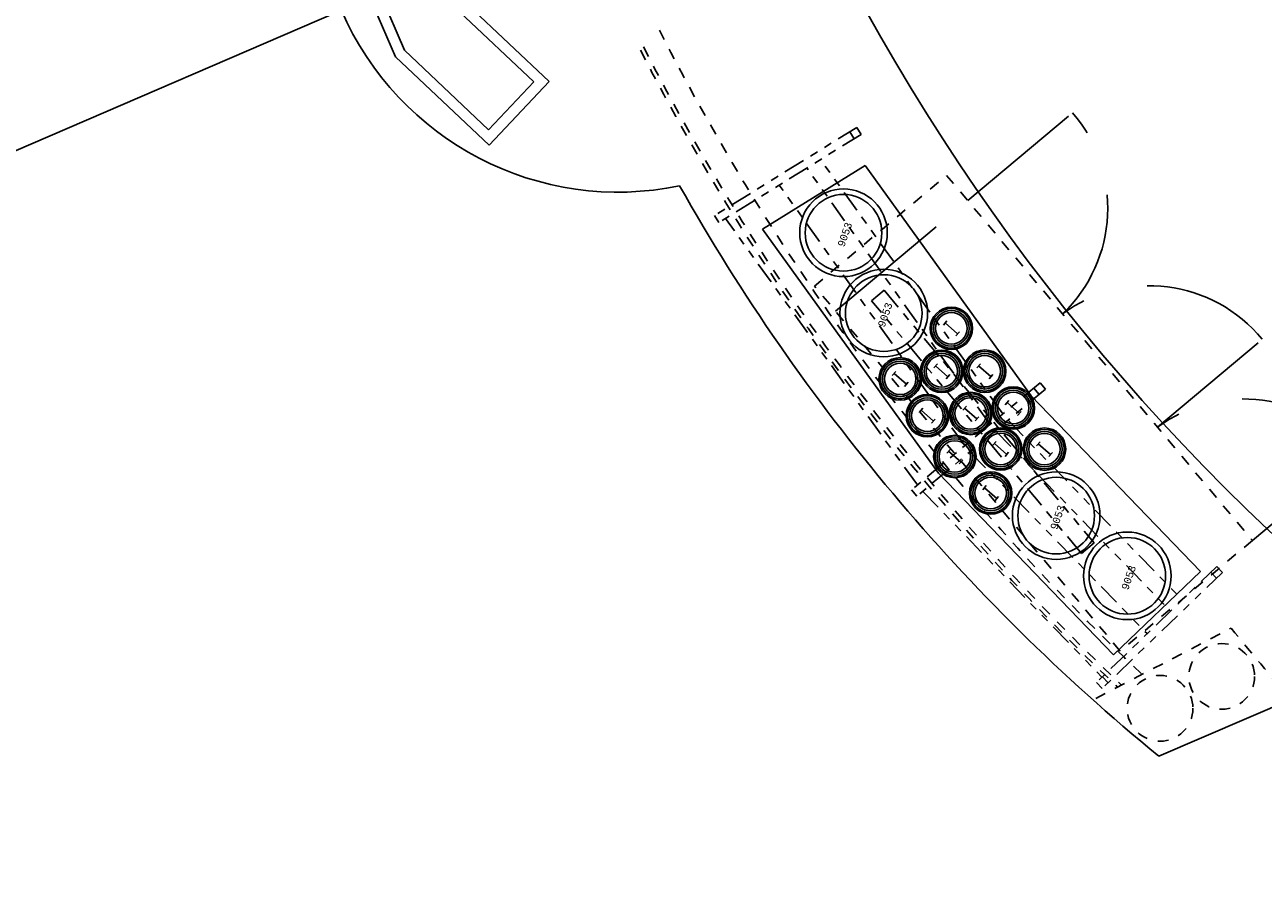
# Model space of a CAD drawing. Header units: inches. Extents: x -119 to 3951, y 0 to 4293.
# Tile 43 of 68: x 803 to 1029, y 3099 to 3258. Entities that reach past the tile are written whole.
import ezdxf

# ---------------------------------------------------------------- set-up
doc = ezdxf.new("R2010")
doc.units = ezdxf.units.IN
doc.header["$LTSCALE"] = 48
doc.header["$MEASUREMENT"] = 0
for name, pattern in [('A1-DASH', [0.2383, 0.0833, -0.031, 0.031, -0.031, 0.031, -0.031]), ('DASHED', [0.75, 0.5, -0.25]), ('S-DASH', [0.082, 0.041, -0.041])]:
    doc.linetypes.add(name, pattern=pattern)
for name, color, linetype in [('FS-BKD', 8, 'CONTINUOUS'), ('FS-CLRNC', 1, 'DASHED'), ('FS-DSH01', 1, 'S-DASH'), ('FS-DSHA1', 4, 'A1-DASH'), ('FS-EQCTR', 4, 'CONTINUOUS'), ('FS-EQPMT', 2, 'CONTINUOUS'), ('FS-POCHE', 8, 'CONTINUOUS')]:
    doc.layers.add(name, color=color, linetype=linetype)
doc.styles.add('PANS', font='MONOSIMP.SHX', dxfattribs={"height": 3})

# ---------------------------------------------------------------- blocks, each defined once
blk = doc.blocks.new('PAN9053-P')
at = {"layer": 'FS-EQPMT'}
for radius in [8, 7]:
    blk.add_circle((0, 0), radius, dxfattribs=at)
at = {"layer": 'FS-EQPMT', "style": 'PANS'}
blk.add_text('9053', height=1.35, dxfattribs=at).set_placement((-2.51, -1.01))
blk = doc.blocks.new('pan-ip')
at = {"layer": 'FS-BKD'}
for radius in [3.25, 2.88]:
    blk.add_circle((0, 0), radius, dxfattribs=at)
at = {"layer": 'FS-EQPMT'}
for p, q in [((-0.5, 1.5), (0.5, 1.5)), ((0, 1.5), (0, -1.5)), ((-0.5, -1.5), (0.5, -1.5))]:
    blk.add_line(p, q, dxfattribs=at)
for radius in [3.88, 3.62]:
    blk.add_circle((0, 0), radius, dxfattribs=at)
blk = doc.blocks.new('D7F1816P')
at = {"layer": 'FS-CLRNC'}
for p, q in [((0, -31.5), (0, -56.48)), ((27, -31.5), (27, -56.48)), ((81, -31.5), (81, -56.48))]:
    blk.add_line(p, q, dxfattribs=at)
for centre, start, end in [((0.29, -29.71), 269.3891, 356.1715), ((27.29, -29.71), 269.3891, 356.1715), ((80.71, -29.71), 183.8285, 270.6109)]:
    blk.add_arc(centre, 26.77, start, end, dxfattribs=at)
at = {"layer": 'FS-DSH01'}
for p, q in [((0, 0), (87, 0)), ((0, -31.5), (0, 0)), ((87, 0), (87, -31.5)), ((87, -31.5), (0, -31.5))]:
    blk.add_line(p, q, dxfattribs=at)
at = {"layer": 'FS-DSH01', "linetype": 'DASHED'}
blk.add_line((81, 0), (81, -31.5), dxfattribs=at)

msp = doc.modelspace()

# ---------------------------------------------------------------- linework, layer by layer
at = {"layer": 'FS-DSH01'}
msp.add_line((998.88, 3134.51), (1023.63, 3147.33), dxfattribs=at)
for centre in [(1021.9, 3138.52), (1010.62, 3132.69)]:
    msp.add_circle(centre, 6, dxfattribs=at)
for centre, radius, start, end in [((1298.39, 3448.87), 425.19, 206.8852, 226.8044), ((1298.39, 3448.87), 429.94, 207.1126, 226.5812), ((1298.39, 3448.87), 429.19, 207.0771, 226.6161), ((1341.03, 3404), 408.19, 218.9614, 221.3441)]:
    msp.add_arc(centre, radius, start, end, dxfattribs=at)
at = {"layer": 'FS-DSHA1'}
for p, q in [((955.22, 3238.81), (929.25, 3222.73)), ((954.73, 3236.74), (953.94, 3238.02)), ((956.01, 3237.53), (955.22, 3238.81)), ((956.01, 3237.53), (930.04, 3221.45)), ((979.57, 3184.54), (946.1, 3231.4)), ((981.89, 3186.48), (948.59, 3232.94)), ((974.93, 3180.68), (941.06, 3228.28)), ((930.04, 3221.45), (929.25, 3222.73)), ((966.3, 3173.49), (931.21, 3222.18)), ((988.71, 3192.15), (965.24, 3172.6)), ((989.67, 3191), (966.2, 3171.45)), ((987.56, 3191.19), (988.52, 3190.04)), ((988.71, 3192.15), (989.67, 3191)), ((982.86, 3185.31), (1014.66, 3152.49)), ((980.55, 3183.37), (1012.55, 3150.45)), ((975.92, 3179.5), (1008.27, 3146.33)), ((965.24, 3172.6), (966.2, 3171.45)), ((967.3, 3172.29), (1000, 3138.36)), ((1021.01, 3158.61), (999.02, 3137.41)), ((1022.05, 3157.53), (1000.06, 3136.33)), ((1019.93, 3157.57), (1020.97, 3156.49)), ((1021.01, 3158.61), (1022.05, 3157.53)), ((1000.1, 3138.45), (1001.14, 3137.37)), ((999.02, 3137.41), (1000.06, 3136.33))]:
    msp.add_line(p, q, dxfattribs=at)
msp.add_lwpolyline([(957.92, 3207.14), (960.22, 3209.05), (998.56, 3162.9), (996.25, 3160.98)], close=True, dxfattribs=at)
msp.add_point((1008.27, 3146.33), dxfattribs=at)
at = {"layer": 'FS-EQCTR'}
for p, q in [((870.91, 3251.72), (861.61, 3273.28)), ((872.58, 3252.89), (863.61, 3273.69)), ((899.01, 3247.2), (884.3, 3261.09)), ((896.19, 3247.12), (882.62, 3259.92)), ((888.03, 3235.57), (870.91, 3251.72)), ((887.95, 3238.39), (872.58, 3252.89)), ((896.19, 3247.12), (887.95, 3238.39)), ((899.01, 3247.2), (888.03, 3235.57)), ((1010.41, 3123.94), (1055.6, 3143.43))]:
    msp.add_line(p, q, dxfattribs=at)
for centre, radius, start, end in [((1298.39, 3448.87), 390.19, 179.972, 231.52), ((911.62, 3282.06), 55.07, 124.8864, 281.7743), ((1244.1, 3409.15), 368.73, 209.3982, 230.671)]:
    msp.add_arc(centre, radius, start, end, dxfattribs=at)
at = {"layer": 'FS-EQPMT'}
for p, q in [((956.76, 3231.84), (937.99, 3220.25)), ((987.06, 3189.8), (956.76, 3231.84)), ((970.13, 3175.66), (937.99, 3220.25)), ((1017.99, 3157.71), (987.06, 3189.8)), ((1002.15, 3142.44), (970.13, 3175.66)), ((1002.15, 3142.44), (1017.99, 3157.71))]:
    msp.add_line(p, q, dxfattribs=at)
msp.add_point((981.56, 3197.42), dxfattribs=at)
at = {"layer": 'FS-POCHE'}
msp.add_line((1171.68, 3394.22), (486.97, 3098.91), dxfattribs=at)

# ---------------------------------------------------------------- block references
at = {"layer": 'FS-DSHA1'}
for name, p, rotation in [('D7F1816P', (1003.35, 3143.13), 129.9472269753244), ('PAN9053-P', (952.79, 3219.56), 71.0247405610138), ('PAN9053-P', (960.15, 3204.89), 71.0247405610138), ('PAN9053-P', (991.65, 3167.89), 71.02474056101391), ('PAN9053-P', (1004.65, 3156.89), 71.02474056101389)]:
    msp.add_blockref(name, p, dxfattribs=dict(at, rotation=rotation))
at = {"layer": 'FS-EQPMT', "xscale": -1, "rotation": 228.8118860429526}
for p in [(972.5, 3202.1), (970.75, 3194.26), (978.6, 3194.27), (963.15, 3192.87), (983.8, 3187.54), (968.1, 3186.14), (976.04, 3186.55), (973.13, 3178.69), (981.5, 3180.07), (989.51, 3180.03), (979.68, 3172.01)]:
    msp.add_blockref('pan-ip', p, dxfattribs=at)

doc.saveas('drawing.dxf')
